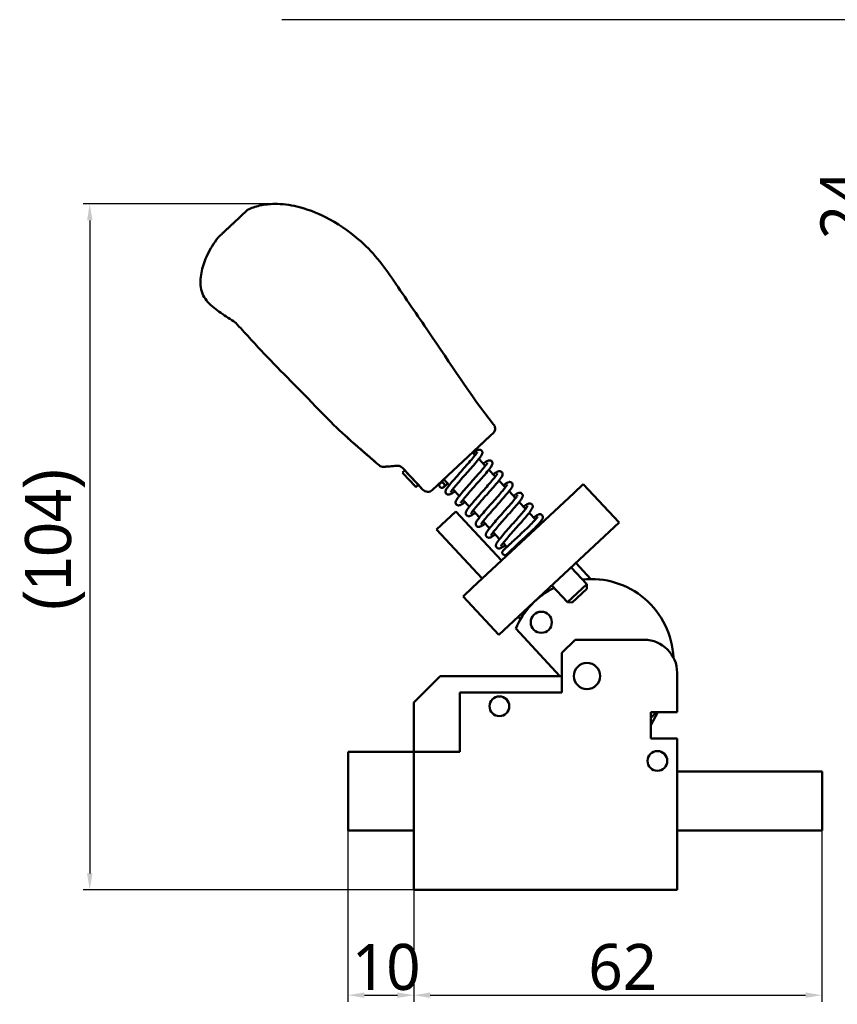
# Model space of a CAD drawing. Header units: millimetres. Extents: x 9 to 400, y 8 to 282.
# Tile 1 of 22: x 9 to 133, y 8 to 158. Entities that reach past the tile are written whole.
import ezdxf

# ---------------------------------------------------------------- set-up
doc = ezdxf.new("R2010")
doc.units = ezdxf.units.MM
for name, color, linetype, lineweight in [('Dimension (ISO)', 7, 'Continuous', 25), ('Symbol (ISO)', 7, 'Continuous', 25), ('Visible (ISO)', 7, 'Continuous', 50)]:
    doc.layers.add(name, color=color, linetype=linetype, lineweight=lineweight)
doc.styles.add('Note Text (JIS)', font='Yu Gothic.ttf')
doc.dimstyles.new('Default (JIS)', dxfattribs={"dimtxt": 7, "dimasz": 2.5, "dimexe": 1, "dimexo": 0, "dimgap": 0.8, "dimtad": 1, "dimrnd": 1e-08, "dimdsep": 46, "dimtxsty": 'Note Text (JIS)', "dimcen": 0.09, "dimdle": 10, "dimclrd": 256, "dimclre": 256, "dimclrt": 256, "dimadec": 0, "dimazin": 2, "dimtfac": 0.714286, "dimtmove": 0, "dimatfit": 3, "dimfxl": 1, "dimtolj": 1, "dimtzin": 0, "dimlwd": -1, "dimlwe": -1, "dimarcsym": 0})
doc.dimstyles.new('Default (JIS)$7', dxfattribs={"dimtxt": 7, "dimasz": 2.5, "dimexe": 1, "dimexo": 0, "dimgap": 0.8, "dimtad": 1, "dimrnd": 1e-08, "dimdsep": 46, "dimtxsty": 'Note Text (JIS)', "dimcen": 0.09, "dimdle": 10, "dimclrd": 256, "dimclre": 256, "dimclrt": 256, "dimadec": 0, "dimazin": 2, "dimtfac": 0.714286, "dimtmove": 0, "dimatfit": 3, "dimfxl": 1, "dimtolj": 1, "dimtzin": 0, "dimlwd": -1, "dimlwe": -1, "dimarcsym": 0})

# ---------------------------------------------------------------- blocks, each defined once
blk = doc.blocks.new('*D7')
at = {"layer": 'Defpoints', "color": 0}
for p in [(58.94, 34.49), (68.94, 25.49), (68.94, 9.49)]:
    blk.add_point(p, dxfattribs=at)
at = {"layer": 'Dimension (ISO)'}
for p, q in [((58.94, 34.49), (58.94, 8.49)), ((68.94, 25.49), (68.94, 8.49)), ((61.44, 9.49), (66.44, 9.49))]:
    blk.add_line(p, q, dxfattribs=at)
for points in [[(61.44, 9.91), (61.44, 9.08), (58.94, 9.49)], [(66.44, 9.91), (66.44, 9.08), (68.94, 9.49)]]:
    blk.add_solid(points, dxfattribs=at)
at = {"layer": 'Dimension (ISO)', "insert": (59.53, 17.29), "char_height": 7, "attachment_point": 1, "style": 'Note Text (JIS)'}
blk.add_mtext('\\A1;10', dxfattribs=at)
blk = doc.blocks.new('*D8')
at = {"layer": 'Defpoints', "color": 0}
for p in [(130.94, 34.49), (68.94, 25.49), (130.94, 9.49)]:
    blk.add_point(p, dxfattribs=at)
at = {"layer": 'Dimension (ISO)'}
for p, q in [((130.94, 34.49), (130.94, 8.49)), ((68.94, 25.49), (68.94, 8.49)), ((71.44, 9.49), (128.44, 9.49))]:
    blk.add_line(p, q, dxfattribs=at)
for points in [[(71.44, 9.91), (71.44, 9.08), (68.94, 9.49)], [(128.44, 9.91), (128.44, 9.08), (130.94, 9.49)]]:
    blk.add_solid(points, dxfattribs=at)
at = {"layer": 'Dimension (ISO)', "insert": (95.46, 17.29), "char_height": 7, "attachment_point": 1, "style": 'Note Text (JIS)'}
blk.add_mtext('\\A1;62', dxfattribs=at)
blk = doc.blocks.new('*D9')
at = {"layer": 'Defpoints', "color": 0}
for p in [(47.71, 129.73), (19.71, 25.49), (68.94, 25.49)]:
    blk.add_point(p, dxfattribs=at)
at = {"layer": 'Dimension (ISO)'}
for p, q in [((47.71, 129.73), (18.71, 129.73)), ((19.71, 127.23), (19.71, 27.99)), ((68.94, 25.49), (18.71, 25.49))]:
    blk.add_line(p, q, dxfattribs=at)
for points in [[(19.3, 127.23), (20.13, 127.23), (19.71, 129.73)], [(19.3, 27.99), (20.13, 27.99), (19.71, 25.49)]]:
    blk.add_solid(points, dxfattribs=at)
at = {"layer": 'Dimension (ISO)', "insert": (9.88, 65.45), "char_height": 7, "attachment_point": 1, "rotation": 90, "style": 'Note Text (JIS)'}
blk.add_mtext('\\A1; \\f游ゴシック|b0|i0;\\H7.0000;(104)', dxfattribs=at)
blk = doc.blocks.new('*D13')
at = {"layer": 'Defpoints', "color": 0}
for p in [(178.49, 140.98), (138.49, 116.98), (178.49, 116.98)]:
    blk.add_point(p, dxfattribs=at)
at = {"layer": 'Dimension (ISO)'}
for p, q in [((178.49, 140.98), (137.49, 140.98)), ((138.49, 138.48), (138.49, 119.48)), ((178.49, 116.98), (137.49, 116.98))]:
    blk.add_line(p, q, dxfattribs=at)
for points in [[(138.07, 138.48), (138.91, 138.48), (138.49, 140.98)], [(138.07, 119.48), (138.91, 119.48), (138.49, 116.98)]]:
    blk.add_solid(points, dxfattribs=at)
at = {"layer": 'Dimension (ISO)', "insert": (130.69, 124.34), "char_height": 7, "attachment_point": 1, "rotation": 90, "style": 'Note Text (JIS)'}
blk.add_mtext('\\A1;24', dxfattribs=at)

msp = doc.modelspace()

# ---------------------------------------------------------------- linework, layer by layer
at = {"layer": 'Visible (ISO)'}
for p, q in [((41.486, 126.76), (43.69, 128.818)), ((39.282, 124.703), (39.279, 124.7)), ((41.829, 111.705), (41.83, 111.705)), ((41.83, 111.705), (41.83, 111.705)), ((41.83, 111.705), (41.83, 111.705)), ((58.51, 94.533), (58.51, 94.533)), ((58.51, 94.533), (58.51, 94.533)), ((80.598, 94.53), (78.045, 92.146)), ((80.598, 94.53), (80.126, 94.088)), ((80.937, 94.846), (80.598, 94.53)), ((80.967, 94.874), (80.937, 94.846)), ((80.967, 94.874), (80.964, 94.871)), ((79.444, 93.452), (78.797, 92.848)), ((77.153, 91.314), (75.681, 89.939)), ((78.045, 92.146), (77.153, 91.314)), ((78.26, 91.572), (77.874, 91.986)), ((78.222, 92.312), (78.045, 92.146)), ((62.306, 91.202), (62.306, 91.202)), ((64.411, 89.78), (64.397, 89.779)), ((65.494, 89.867), (64.469, 89.785)), ((66.069, 89.913), (65.765, 89.888)), ((75.681, 89.939), (71.732, 86.253)), ((79.789, 89.935), (78.813, 90.98)), ((67.572, 89.244), (67.204, 88.901)), ((67.571, 89.244), (67.204, 88.901)), ((67.204, 88.901), (67.342, 88.754)), ((67.204, 88.901), (67.204, 88.901)), ((70.318, 86.301), (67.215, 89.625)), ((69.125, 86.844), (67.342, 88.754)), ((81.318, 88.297), (80.341, 89.343)), ((69.125, 86.844), (69.262, 86.697)), ((69.262, 86.697), (69.629, 87.04)), ((74.321, 86.999), (73.488, 87.892)), ((82.846, 86.659), (81.87, 87.705)), ((93.226, 85.798), (94.688, 87.163)), ((100.147, 81.315), (94.688, 87.163)), ((75.85, 85.361), (74.874, 86.407)), ((77.876, 71.468), (93.226, 85.798)), ((84.375, 85.022), (83.399, 86.067)), ((77.379, 83.723), (76.403, 84.769)), ((85.904, 83.384), (84.928, 84.43)), ((75.306, 83.013), (72.382, 80.284)), ((75.306, 83.013), (82.261, 75.562)), ((78.908, 82.086), (77.931, 83.132)), ((87.412, 81.768), (86.456, 82.792)), ((80.437, 80.448), (79.46, 81.494)), ((88.109, 81.021), (87.961, 81.18)), ((100.147, 81.315), (98.685, 79.95)), ((72.382, 80.284), (79.338, 72.833)), ((81.965, 78.81), (80.989, 79.856)), ((83.335, 65.62), (98.685, 79.95)), ((83.085, 77.611), (82.518, 78.219)), ((83.723, 76.927), (83.631, 77.026)), ((95.844, 72.736), (93.568, 75.173)), ((92.838, 74.491), (95.226, 71.933)), ((92.302, 69.203), (95.226, 71.933)), ((95.202, 71.226), (95.226, 71.933)), ((76.414, 70.103), (77.876, 71.468)), ((89.355, 70.894), (89.183, 71.079)), ((89.914, 71.761), (92.302, 69.203)), ((95.202, 71.226), (93.009, 69.179)), ((76.414, 70.103), (81.873, 64.255)), ((87.721, 69.714), (87.727, 69.707)), ((93.009, 69.179), (92.302, 69.203)), ((84.797, 66.985), (85.138, 66.619)), ((83.335, 65.62), (81.873, 64.255)), ((84.412, 65.198), (91.138, 57.994)), ((91.442, 61.494), (93.442, 63.494)), ((93.442, 63.494), (103.942, 63.494)), ((91.442, 61.494), (91.442, 55.494)), ((108.942, 58.494), (108.942, 52.494)), ((68.942, 53.994), (72.942, 57.994)), ((72.942, 57.994), (91.442, 57.994)), ((91.442, 57.994), (91.442, 55.494)), ((75.942, 55.494), (75.942, 46.494)), ((91.442, 55.494), (75.942, 55.494)), ((75.942, 55.494), (75.942, 46.494)), ((91.442, 55.494), (75.942, 55.494)), ((68.942, 46.494), (68.942, 53.994)), ((104.942, 48.494), (104.942, 52.494)), ((104.942, 52.494), (108.942, 52.494)), ((106.02, 52.494), (104.942, 50.547)), ((108.942, 48.494), (104.942, 48.494)), ((108.942, 48.494), (108.942, 25.494)), ((58.942, 46.494), (68.942, 46.494)), ((58.942, 34.494), (58.942, 46.494)), ((75.942, 46.494), (68.942, 46.494)), ((68.942, 25.494), (68.942, 46.494)), ((75.942, 46.494), (68.942, 46.494)), ((130.942, 43.494), (108.942, 43.494)), ((130.942, 43.494), (130.942, 34.494)), ((68.942, 34.494), (58.942, 34.494)), ((130.942, 34.494), (108.942, 34.494)), ((108.942, 25.494), (68.942, 25.494))]:
    msp.add_line(p, q, dxfattribs=at)
for centre, radius in [((88.306, 66.157), 1.6), ((95.242, 57.994), 2), ((81.942, 53.394), 1.5), ((105.942, 45.094), 1.5)]:
    msp.add_circle(centre, radius, dxfattribs=at)
for centre, radius, start, end in [((64.319, 90.776), 1, 274.46063, 274.57849), ((71.049, 86.984), 1, 223.02977, 313.0303), ((95.885, 60.236), 12.5, 2.64497, 96.16048), ((95.885, 60.236), 12.5, 116.77017, 156.60856), ((103.942, 58.494), 5, 0, 90), ((95.885, 60.236), 12.5, 316.43145, 321.73081)]:
    msp.add_arc(centre, radius, start, end, dxfattribs=at)
for centre, major_axis, ratio, start_param, end_param in [((64.317, 90.776), (-0.022, -1), 0.9999731, 5.5852101, 6.3855089), ((64.319, 90.776), (0.08, -0.997), 0.9999748, 6.2811309, 6.283188), ((71.049, 86.984), (-0.682, 0.731), 0.7700143, 1.7968326, 1.7968558)]:
    msp.add_ellipse(centre, major_axis=major_axis, ratio=ratio, start_param=start_param, end_param=end_param, dxfattribs=at)
for points, knots in [([(43.69, 128.818), (44.255, 129.119), (44.871, 129.332), (46.248, 129.648), (47.025, 129.725), (48.935, 129.741), (50.081, 129.598), (52.692, 128.993), (54.15, 128.423), (57.314, 126.805), (59.002, 125.659), (62.625, 122.56), (64.371, 120.359), (67.652, 115.434), (69.453, 112.835), (74.467, 105.529), (77.491, 100.672), (81.064, 96.232)], [0, 0, 0, 0, 0.1921718, 0.1921718, 0.4236642, 0.4236642, 0.7652499, 0.7652499, 1.2278338, 1.2278338, 1.8315011, 1.8315011, 2.6580178, 2.6580178, 3.6066138, 3.6066138, 5.3164454, 5.3164454, 5.3164454, 5.3164454]), ([(39.282, 124.703), (39.284, 124.705), (39.298, 124.718), (39.328, 124.745), (39.359, 124.774), (39.406, 124.819), (39.471, 124.879), (39.535, 124.939), (39.616, 125.015), (39.711, 125.103), (39.805, 125.191), (39.913, 125.292), (40.031, 125.402), (40.148, 125.511), (40.274, 125.629), (40.402, 125.749), (40.531, 125.869), (40.663, 125.992), (40.791, 126.112), (40.92, 126.232), (41.045, 126.349), (41.163, 126.458), (41.28, 126.568), (41.389, 126.67), (41.486, 126.76)], [0, 0, 0, 0, 0.1183343, 0.1183343, 0.1183343, 0.2442866, 0.2442866, 0.2442866, 0.3702388, 0.3702388, 0.3702388, 0.496191, 0.496191, 0.496191, 0.6221433, 0.6221433, 0.6221433, 0.7480955, 0.7480955, 0.7480955, 0.8740478, 0.8740478, 0.8740478, 1, 1, 1, 1]), ([(41.814, 111.717), (41.092, 112.206), (40.356, 112.674), (38.93, 113.644), (38.228, 114.155), (37.381, 115.108), (37.134, 115.461), (36.776, 116.223), (36.659, 116.636), (36.47, 117.888), (36.549, 118.759), (36.917, 120.401), (37.208, 121.198), (38.011, 122.903), (38.568, 123.805), (39.209, 124.634)], [0, 0, 0, 0, 0.261546, 0.261546, 0.5175009, 0.5175009, 0.6439853, 0.6439853, 0.7701808, 0.7701808, 1.0236708, 1.0236708, 1.2750116, 1.2750116, 1.5893202, 1.5893202, 1.5893202, 1.5893202]), ([(58.51, 94.533), (57.305, 95.633), (56.202, 96.727), (53.487, 99.502), (51.878, 101.201), (48.897, 104.185), (47.491, 105.596), (45.394, 107.839), (44.688, 108.61), (43.278, 110.154), (42.558, 110.942), (41.83, 111.705)], [0, 0, 0, 0, 0.5308266, 0.5308266, 1.2610285, 1.2610285, 1.8776745, 1.8776745, 2.1940011, 2.1940011, 2.5116748, 2.5116748, 2.5116748, 2.5116748]), ([(81.064, 96.232), (81.131, 96.148), (81.186, 96.052), (81.26, 95.851), (81.281, 95.744), (81.288, 95.532), (81.274, 95.424), (81.214, 95.22), (81.167, 95.122), (81.086, 95.006), (81.064, 94.978), (81.018, 94.924), (80.993, 94.898), (80.967, 94.874)], [0, 0, 0, 0, 0.03236475, 0.03236475, 0.06421061, 0.06421061, 0.09607493, 0.09607493, 0.12793836, 0.12793836, 0.13849917, 0.13849917, 0.14918013, 0.14918013, 0.14918013, 0.14918013]), ([(62.366, 91.151), (62.346, 91.168), (62.326, 91.185), (61.023, 92.315), (59.735, 93.415), (58.51, 94.533)], [0, 0, 0, 0, 0.0152056, 0.0152056, 1, 1, 1, 1]), ([(62.306, 91.202), (61.843, 91.601), (61.372, 92.003), (60.427, 92.817), (59.945, 93.237), (59.142, 93.955), (58.806, 94.262), (58.51, 94.533)], [0, 0, 0, 0, 0.18876335, 0.18876335, 0.39086795, 0.39086795, 0.54854811, 0.54854811, 0.54854811, 0.54854811]), ([(75.199, 86.059), (75.062, 85.964), (74.937, 85.881), (74.633, 85.692), (74.506, 85.609), (74.271, 85.56), (74.222, 85.554), (74.121, 85.562), (74.075, 85.571), (73.971, 85.612), (73.912, 85.651), (73.827, 85.745), (73.797, 85.798), (73.76, 85.899), (73.753, 85.949), (73.751, 86.043), (73.758, 86.087), (73.782, 86.185), (73.801, 86.233), (73.879, 86.397), (73.956, 86.513), (74.149, 86.78), (74.26, 86.923), (74.588, 87.329), (74.835, 87.62), (75.356, 88.222), (75.634, 88.538), (76.19, 89.167), (76.476, 89.488), (77.017, 90.101), (77.28, 90.401), (77.745, 90.941), (77.955, 91.19), (78.287, 91.603), (78.417, 91.776), (78.528, 91.945), (78.552, 91.987), (78.568, 92.018), (78.57, 92.024), (78.57, 92.024)], [14.3761012, 14.3761012, 14.3761012, 14.3761012, 14.4524168, 14.4524168, 14.5871979, 14.5871979, 14.6172021, 14.6172021, 14.6378666, 14.6378666, 14.6641542, 14.6641542, 14.6867082, 14.6867082, 14.7088554, 14.7088554, 14.7343668, 14.7343668, 14.7743229, 14.7743229, 14.8771849, 14.8771849, 14.9670735, 14.9670735, 15.1063122, 15.1063122, 15.2348006, 15.2348006, 15.3605458, 15.3605458, 15.4848541, 15.4848541, 15.6077683, 15.6077683, 15.7280106, 15.7280106, 15.782185, 15.782185, 15.80429, 15.80429, 15.80429, 15.80429]), ([(77.966, 91.887), (78.175, 92.049), (78.352, 92.173), (78.592, 92.309), (78.669, 92.349), (78.817, 92.386), (78.868, 92.395), (78.974, 92.391), (79.024, 92.383), (79.105, 92.352), (79.136, 92.337), (79.213, 92.285), (79.257, 92.241), (79.32, 92.143), (79.34, 92.089), (79.36, 91.986), (79.36, 91.936), (79.351, 91.846), (79.34, 91.805), (79.303, 91.694), (79.272, 91.634), (79.134, 91.396), (78.978, 91.187), (78.56, 90.665), (78.291, 90.347), (77.744, 89.715), (77.466, 89.4), (76.91, 88.772), (76.624, 88.45), (76.083, 87.838), (75.821, 87.538), (75.357, 87), (75.149, 86.751), (74.819, 86.341), (74.69, 86.168), (74.581, 86.001), (74.558, 85.96), (74.543, 85.931), (74.541, 85.926), (74.541, 85.926)], [0.9916101, 0.9916101, 0.9916101, 0.9916101, 1.115784, 1.115784, 1.1894054, 1.1894054, 1.2210115, 1.2210115, 1.2441342, 1.2441342, 1.2575465, 1.2575465, 1.280653, 1.280653, 1.3032911, 1.3032911, 1.3270243, 1.3270243, 1.3553128, 1.3553128, 1.411596, 1.411596, 1.5625636, 1.5625636, 1.7148368, 1.7148368, 1.8430109, 1.8430109, 1.9687562, 1.9687562, 2.0930426, 2.0930426, 2.2159224, 2.2159224, 2.3360954, 2.3360954, 2.3901249, 2.3901249, 2.4109186, 2.4109186, 2.4109186, 2.4109186]), ([(63.191, 90.432), (63.19, 90.433), (63.19, 90.433), (63.043, 90.56), (62.904, 90.68), (62.664, 90.888), (62.559, 90.979), (62.395, 91.122), (62.336, 91.175), (62.306, 91.202)], [0.06424377, 0.06424377, 0.06424377, 0.06424377, 0.06443192, 0.06443192, 0.12785861, 0.12785861, 0.19197389, 0.19197389, 0.25783865, 0.25783865, 0.25783865, 0.25783865]), ([(63.191, 90.432), (63.19, 90.432), (63.19, 90.433), (63.043, 90.56), (62.905, 90.679), (62.664, 90.887), (62.559, 90.978), (62.395, 91.122), (62.336, 91.175), (62.306, 91.202)], [0.06425199, 0.06425199, 0.06425199, 0.06425199, 0.06436061, 0.06436061, 0.12776511, 0.12776511, 0.19187213, 0.19187213, 0.25787938, 0.25787938, 0.25787938, 0.25787938]), ([(64.396, 89.779), (64.396, 89.779), (64.396, 89.779), (64.395, 89.779), (64.395, 89.779), (64.394, 89.779), (64.393, 89.779), (64.392, 89.778)], [0.07022656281, 0.07022656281, 0.07022656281, 0.07022656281, 0.07052589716, 0.07052589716, 0.07084037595, 0.07084037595, 0.07118586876, 0.07118586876, 0.07118586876, 0.07118586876]), ([(66.405, 89.94), (66.405, 89.94), (66.404, 89.94), (66.403, 89.94), (66.402, 89.939), (66.398, 89.939), (66.396, 89.939), (66.388, 89.938), (66.383, 89.938), (66.363, 89.936), (66.349, 89.935), (65.947, 89.903), (65.592, 89.875), (65.016, 89.828), (64.786, 89.81), (64.563, 89.792), (64.508, 89.788), (64.456, 89.784), (64.445, 89.783), (64.432, 89.782), (64.43, 89.781), (64.413, 89.78), (64.404, 89.779), (64.399, 89.779), (64.398, 89.779), (64.397, 89.779), (64.396, 89.779), (64.396, 89.779)], [0, 0, 0, 0, 0.00001422, 0.00001422, 0.00046929, 0.00046929, 0.00137943, 0.00137943, 0.0034363, 0.0034363, 0.00892136, 0.00892136, 0.15748079, 0.15748079, 0.30123881, 0.30123881, 0.36694672, 0.36694672, 0.38879632, 0.38879632, 0.39607764, 0.39607764, 0.43251171, 0.43251171, 0.43779302, 0.43779302, 0.44497982, 0.44497982, 0.44497982, 0.44497982]), ([(66.405, 89.94), (66.411, 89.94), (66.417, 89.941), (66.429, 89.941), (66.435, 89.942), (66.447, 89.942), (66.453, 89.942), (66.465, 89.943), (66.471, 89.943), (66.483, 89.943), (66.488, 89.943), (66.5, 89.943), (66.505, 89.943), (66.516, 89.942), (66.522, 89.942), (66.533, 89.942), (66.539, 89.941), (66.549, 89.941), (66.555, 89.94), (66.565, 89.94), (66.571, 89.939), (66.581, 89.938), (66.586, 89.938), (66.597, 89.937), (66.602, 89.936), (66.612, 89.935), (66.617, 89.934), (66.627, 89.933), (66.632, 89.932), (66.641, 89.93), (66.646, 89.93), (66.656, 89.928), (66.665, 89.926), (66.675, 89.925), (66.684, 89.923), (66.689, 89.922), (66.698, 89.92), (66.702, 89.919), (66.711, 89.917), (66.716, 89.916), (66.725, 89.913), (66.729, 89.912), (66.738, 89.91), (66.743, 89.909), (66.751, 89.907), (66.756, 89.905), (66.764, 89.903), (66.768, 89.902), (66.777, 89.899), (66.785, 89.897), (66.794, 89.894), (66.802, 89.891), (66.806, 89.89), (66.814, 89.887), (66.818, 89.886), (66.826, 89.883), (66.83, 89.881), (66.838, 89.878), (66.842, 89.877), (66.85, 89.874), (66.858, 89.87), (66.866, 89.867), (66.874, 89.864), (66.878, 89.862), (66.885, 89.859), (66.889, 89.857), (66.897, 89.854), (66.901, 89.852), (66.908, 89.849), (66.912, 89.847), (66.92, 89.843), (66.924, 89.841), (66.931, 89.837), (66.935, 89.836), (66.942, 89.832), (66.946, 89.83), (66.954, 89.826), (66.957, 89.824), (66.965, 89.82), (66.969, 89.818), (66.976, 89.814), (66.98, 89.812), (66.987, 89.807), (66.991, 89.805), (66.998, 89.801), (67.002, 89.798), (67.009, 89.794), (67.013, 89.792), (67.02, 89.787), (67.024, 89.785), (67.031, 89.78), (67.035, 89.778), (67.043, 89.773), (67.046, 89.77), (67.054, 89.765), (67.057, 89.763), (67.065, 89.757), (67.068, 89.755), (67.076, 89.749), (67.079, 89.747), (67.087, 89.741), (67.09, 89.738), (67.098, 89.733), (67.101, 89.73), (67.109, 89.724), (67.116, 89.718), (67.123, 89.712), (67.131, 89.706), (67.134, 89.703), (67.142, 89.696), (67.146, 89.693), (67.153, 89.687), (67.157, 89.683), (67.164, 89.677), (67.171, 89.67), (67.179, 89.663), (67.186, 89.655), (67.19, 89.652), (67.197, 89.644), (67.201, 89.641), (67.208, 89.633), (67.212, 89.629), (67.215, 89.625)], [0.00000068, 0.00000068, 0.00000068, 0.00000068, 0.01587302, 0.01587302, 0.03174603, 0.03174603, 0.04761905, 0.04761905, 0.06349206, 0.06349206, 0.07936508, 0.07936508, 0.0952381, 0.0952381, 0.11111111, 0.11111111, 0.12698413, 0.12698413, 0.14285714, 0.14285714, 0.15873016, 0.15873016, 0.17460317, 0.17460317, 0.19047619, 0.19047619, 0.20634921, 0.20634921, 0.22222222, 0.22222222, 0.23809524, 0.23809524, 0.25396825, 0.26984127, 0.26984127, 0.28571429, 0.28571429, 0.3015873, 0.3015873, 0.31746032, 0.31746032, 0.33333333, 0.33333333, 0.34920635, 0.34920635, 0.36507937, 0.36507937, 0.38095238, 0.38095238, 0.3968254, 0.41269841, 0.41269841, 0.42857143, 0.42857143, 0.44444444, 0.44444444, 0.46031746, 0.46031746, 0.47619048, 0.47619048, 0.49206349, 0.50793651, 0.50793651, 0.52380952, 0.52380952, 0.53968254, 0.53968254, 0.55555556, 0.55555556, 0.57142857, 0.57142857, 0.58730159, 0.58730159, 0.6031746, 0.6031746, 0.61904762, 0.61904762, 0.63492063, 0.63492063, 0.65079365, 0.65079365, 0.66666667, 0.66666667, 0.68253968, 0.68253968, 0.6984127, 0.6984127, 0.71428571, 0.71428571, 0.73015873, 0.73015873, 0.74603175, 0.74603175, 0.76190476, 0.76190476, 0.77777778, 0.77777778, 0.79365079, 0.79365079, 0.80952381, 0.80952381, 0.82539683, 0.82539683, 0.84126984, 0.84126984, 0.85714286, 0.87301587, 0.87301587, 0.88888889, 0.88888889, 0.9047619, 0.9047619, 0.92063492, 0.92063492, 0.93650794, 0.95238095, 0.95238095, 0.96825397, 0.96825397, 0.98412698, 0.98412698, 0.99999882, 0.99999882, 0.99999882, 0.99999882]), ([(76.727, 84.422), (76.591, 84.327), (76.467, 84.245), (76.163, 84.056), (76.036, 83.973), (75.801, 83.924), (75.752, 83.918), (75.651, 83.926), (75.605, 83.935), (75.501, 83.976), (75.442, 84.015), (75.357, 84.109), (75.327, 84.162), (75.291, 84.263), (75.283, 84.313), (75.282, 84.407), (75.289, 84.451), (75.312, 84.549), (75.331, 84.597), (75.409, 84.761), (75.486, 84.877), (75.68, 85.145), (75.79, 85.288), (76.118, 85.693), (76.365, 85.984), (76.886, 86.586), (77.164, 86.902), (77.721, 87.531), (78.007, 87.852), (78.548, 88.465), (78.811, 88.765), (79.276, 89.305), (79.485, 89.554), (79.817, 89.967), (79.947, 90.14), (80.058, 90.309), (80.082, 90.352), (80.098, 90.383), (80.1, 90.388), (80.1, 90.388)], [11.9274172, 11.9274172, 11.9274172, 11.9274172, 12.0033739, 12.0033739, 12.1381551, 12.1381551, 12.168159, 12.168159, 12.1888233, 12.1888233, 12.215111, 12.215111, 12.237665, 12.237665, 12.2598122, 12.2598122, 12.2853237, 12.2853237, 12.3252799, 12.3252799, 12.4281427, 12.4281427, 12.5180308, 12.5180308, 12.65727, 12.65727, 12.7857582, 12.7857582, 12.9115031, 12.9115031, 13.0358125, 13.0358125, 13.1587254, 13.1587254, 13.2789666, 13.2789666, 13.3331477, 13.3331477, 13.3552375, 13.3552375, 13.3552375, 13.3552375]), ([(79.471, 90.275), (79.585, 90.354), (79.69, 90.424), (79.982, 90.608), (80.115, 90.691), (80.341, 90.75), (80.394, 90.759), (80.505, 90.755), (80.558, 90.747), (80.642, 90.713), (80.672, 90.698), (80.749, 90.644), (80.792, 90.599), (80.853, 90.5), (80.872, 90.446), (80.891, 90.343), (80.89, 90.295), (80.88, 90.204), (80.869, 90.164), (80.83, 90.051), (80.797, 89.989), (80.652, 89.743), (80.489, 89.526), (80.061, 88.993), (79.793, 88.678), (79.246, 88.048), (78.968, 87.732), (78.411, 87.103), (78.125, 86.781), (77.586, 86.17), (77.325, 85.873), (76.865, 85.337), (76.659, 85.091), (76.335, 84.686), (76.209, 84.517), (76.106, 84.356), (76.084, 84.317), (76.073, 84.294), (76.072, 84.291), (76.072, 84.291)], [3.4369272, 3.4369272, 3.4369272, 3.4369272, 3.5013053, 3.5013053, 3.6351695, 3.6351695, 3.6689619, 3.6689619, 3.6935416, 3.6935416, 3.7069355, 3.7069355, 3.7299528, 3.7299528, 3.7526851, 3.7526851, 3.7764707, 3.7764707, 3.8050561, 3.8050561, 3.8636663, 3.8636663, 4.0176995, 4.0176995, 4.1677066, 4.1677066, 4.2957594, 4.2957594, 4.4214787, 4.4214787, 4.5457387, 4.5457387, 4.6685478, 4.6685478, 4.7885373, 4.7885373, 4.8421344, 4.8421344, 4.8592937, 4.8592937, 4.8592937, 4.8592937]), ([(78.255, 82.785), (78.119, 82.69), (77.996, 82.608), (77.692, 82.419), (77.566, 82.336), (77.33, 82.288), (77.281, 82.282), (77.181, 82.291), (77.135, 82.3), (77.031, 82.341), (76.973, 82.38), (76.888, 82.473), (76.857, 82.526), (76.821, 82.627), (76.814, 82.677), (76.812, 82.771), (76.819, 82.816), (76.842, 82.913), (76.862, 82.961), (76.939, 83.126), (77.016, 83.241), (77.21, 83.509), (77.321, 83.652), (77.648, 84.057), (77.895, 84.348), (78.417, 84.951), (78.695, 85.266), (79.251, 85.895), (79.537, 86.217), (80.078, 86.83), (80.341, 87.129), (80.806, 87.669), (81.015, 87.918), (81.347, 88.331), (81.477, 88.504), (81.589, 88.674), (81.613, 88.716), (81.628, 88.747), (81.63, 88.752), (81.63, 88.752)], [9.4787333, 9.4787333, 9.4787333, 9.4787333, 9.5546689, 9.5546689, 9.6894926, 9.6894926, 9.7192783, 9.7192783, 9.7397858, 9.7397858, 9.7660691, 9.7660691, 9.7886237, 9.7886237, 9.8107708, 9.8107708, 9.8362831, 9.8362831, 9.8762411, 9.8762411, 9.9791144, 9.9791144, 10.0690005, 10.0690005, 10.2082372, 10.2082372, 10.3367251, 10.3367251, 10.4624699, 10.4624699, 10.5867792, 10.5867792, 10.709692, 10.709692, 10.8299328, 10.8299328, 10.8841129, 10.8841129, 10.9061941, 10.9061941, 10.9061941, 10.9061941]), ([(80.999, 88.638), (81.115, 88.718), (81.222, 88.789), (81.514, 88.973), (81.646, 89.057), (81.874, 89.114), (81.926, 89.123), (82.036, 89.119), (82.089, 89.111), (82.172, 89.078), (82.202, 89.062), (82.279, 89.009), (82.322, 88.964), (82.383, 88.865), (82.402, 88.811), (82.421, 88.708), (82.421, 88.659), (82.41, 88.569), (82.399, 88.528), (82.36, 88.415), (82.327, 88.353), (82.183, 88.108), (82.02, 87.891), (81.593, 87.36), (81.325, 87.044), (80.778, 86.414), (80.5, 86.098), (79.943, 85.469), (79.657, 85.148), (79.118, 84.537), (78.857, 84.239), (78.397, 83.703), (78.191, 83.457), (77.866, 83.052), (77.74, 82.882), (77.636, 82.721), (77.614, 82.682), (77.603, 82.658), (77.602, 82.655), (77.602, 82.655)], [5.8849449, 5.8849449, 5.8849449, 5.8849449, 5.950174, 5.950174, 6.0840916, 6.0840916, 6.1175546, 6.1175546, 6.1418935, 6.1418935, 6.1552724, 6.1552724, 6.1782895, 6.1782895, 6.201017, 6.201017, 6.2247956, 6.2247956, 6.2533597, 6.2533597, 6.3118273, 6.3118273, 6.465678, 6.465678, 6.615816, 6.615816, 6.743876, 6.743876, 6.8695965, 6.8695965, 6.9938582, 6.9938582, 7.1166714, 7.1166714, 7.2366723, 7.2366723, 7.2902973, 7.2902973, 7.3076783, 7.3076783, 7.3076783, 7.3076783]), ([(73.499, 87.266), (73.5, 87.264), (73.502, 87.263), (73.539, 87.222), (73.566, 87.176), (73.602, 87.074), (73.608, 87.022), (73.603, 86.907), (73.584, 86.856), (73.545, 86.772), (73.512, 86.73), (73.438, 86.662), (73.393, 86.635), (73.309, 86.604), (73.256, 86.59), (73.144, 86.595), (73.092, 86.605), (73.009, 86.643), (72.96, 86.67), (72.915, 86.719), (72.887, 86.748), (72.865, 86.782), (72.829, 86.854), (72.817, 86.892), (72.801, 86.998), (72.81, 87.053), (72.829, 87.132), (72.849, 87.18), (72.912, 87.269), (72.951, 87.304), (73.043, 87.362), (73.093, 87.379), (73.178, 87.394), (73.232, 87.397), (73.345, 87.372), (73.393, 87.35), (73.459, 87.304), (73.48, 87.286), (73.499, 87.266)], [-0.28874928, -0.28874928, -0.28874928, -0.28874928, -0.28789538, -0.28789538, -0.26820065, -0.26820065, -0.246027, -0.246027, -0.21305188, -0.21305188, -0.15836993, -0.15836993, -0.09681509, -0.09681509, -0.05229472, -0.05229472, -0.02009301, -0.02009301, 0, 0, 0, 0.01193292, 0.01193292, 0.02409566, 0.02409566, 0.04518463, 0.04518463, 0.07050868, 0.07050868, 0.09398097, 0.09398097, 0.12069777, 0.12069777, 0.14292386, 0.14292386, 0.16190019, 0.16190019, 0.17214956, 0.17214956, 0.17214956, 0.17214956]), ([(73.008, 86.646), (72.97, 86.667), (72.936, 86.695), (72.879, 86.76), (72.855, 86.797), (72.821, 86.877), (72.81, 86.921), (72.805, 87.008), (72.809, 87.051), (72.83, 87.135), (72.848, 87.176), (72.889, 87.238), (72.91, 87.262), (72.932, 87.284)], [0, 0, 0, 0, 0.01298849, 0.01298849, 0.02589713, 0.02589713, 0.039100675, 0.039100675, 0.051909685, 0.051909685, 0.064976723, 0.064976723, 0.074286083, 0.074286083, 0.074286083, 0.074286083]), ([(72.933, 87.284), (72.933, 87.284), (72.933, 87.284), (72.933, 87.285), (72.933, 87.285), (72.934, 87.286), (72.935, 87.287), (72.943, 87.294), (72.955, 87.305), (73.022, 87.368), (73.125, 87.464), (73.347, 87.671), (73.434, 87.753), (73.532, 87.845)], [0.0533269, 0.0533269, 0.0533269, 0.0533269, 0.05485114, 0.05485114, 0.05953545, 0.05953545, 0.07359042, 0.07359042, 0.11581078, 0.11581078, 0.24157611, 0.24157611, 0.30591009, 0.30591009, 0.30591009, 0.30591009]), ([(74.078, 87.26), (73.99, 87.178), (73.911, 87.104), (73.693, 86.9), (73.587, 86.8), (73.502, 86.721), (73.485, 86.706), (73.481, 86.701), (73.48, 86.701), (73.48, 86.701), (73.48, 86.701), (73.48, 86.701), (73.48, 86.701), (73.48, 86.701), (73.48, 86.701), (73.48, 86.701)], [16.82776699, 16.82776699, 16.82776699, 16.82776699, 16.88551921, 16.88551921, 17.00885849, 17.00885849, 17.07001344, 17.07001344, 17.07552836, 17.07552836, 17.07828738, 17.07828738, 17.07966747, 17.07966747, 17.08019989, 17.08019989, 17.08019989, 17.08019989]), ([(79.784, 81.148), (79.649, 81.054), (79.526, 80.973), (79.224, 80.784), (79.097, 80.701), (78.861, 80.653), (78.812, 80.647), (78.712, 80.655), (78.665, 80.664), (78.561, 80.705), (78.502, 80.744), (78.418, 80.838), (78.387, 80.891), (78.351, 80.993), (78.344, 81.042), (78.342, 81.137), (78.349, 81.181), (78.373, 81.279), (78.393, 81.327), (78.472, 81.493), (78.549, 81.61), (78.745, 81.88), (78.857, 82.023), (79.184, 82.428), (79.43, 82.719), (79.951, 83.319), (80.228, 83.634), (80.785, 84.263), (81.071, 84.586), (81.613, 85.199), (81.876, 85.499), (82.341, 86.039), (82.55, 86.287), (82.881, 86.7), (83.01, 86.872), (83.12, 87.04), (83.144, 87.082), (83.159, 87.111), (83.161, 87.116), (83.161, 87.116)], [7.0300763, 7.0300763, 7.0300763, 7.0300763, 7.105315, 7.105315, 7.240135, 7.240135, 7.2701233, 7.2701233, 7.290825, 7.290825, 7.3171861, 7.3171861, 7.3397987, 7.3397987, 7.3619952, 7.3619952, 7.3876233, 7.3876233, 7.4277957, 7.4277957, 7.5316187, 7.5316187, 7.6213169, 7.6213169, 7.7599034, 7.7599034, 7.8882014, 7.8882014, 8.0141074, 8.0141074, 8.13859, 8.13859, 8.2615555, 8.2615555, 8.3819542, 8.3819542, 8.4360524, 8.4360524, 8.4571054, 8.4571054, 8.4571054, 8.4571054]), ([(82.528, 87.001), (82.644, 87.081), (82.751, 87.152), (83.044, 87.337), (83.177, 87.421), (83.404, 87.478), (83.456, 87.488), (83.566, 87.484), (83.619, 87.475), (83.702, 87.442), (83.732, 87.426), (83.809, 87.373), (83.852, 87.328), (83.913, 87.229), (83.933, 87.175), (83.951, 87.072), (83.951, 87.023), (83.94, 86.933), (83.929, 86.892), (83.89, 86.779), (83.857, 86.716), (83.712, 86.471), (83.549, 86.254), (83.121, 85.722), (82.854, 85.407), (82.308, 84.777), (82.029, 84.462), (81.472, 83.832), (81.186, 83.51), (80.647, 82.899), (80.385, 82.601), (79.925, 82.065), (79.719, 81.819), (79.395, 81.414), (79.269, 81.245), (79.166, 81.084), (79.144, 81.045), (79.133, 81.022), (79.132, 81.019), (79.132, 81.019)], [8.3329652, 8.3329652, 8.3329652, 8.3329652, 8.3985252, 8.3985252, 8.5324482, 8.5324482, 8.5659293, 8.5659293, 8.5903077, 8.5903077, 8.6037016, 8.6037016, 8.6267418, 8.6267418, 8.6494966, 8.6494966, 8.6733034, 8.6733034, 8.7019131, 8.7019131, 8.7606035, 8.7606035, 8.9144418, 8.9144418, 9.064237, 9.064237, 9.1923402, 9.1923402, 9.3181936, 9.3181936, 9.4425979, 9.4425979, 9.565503, 9.565503, 9.6856197, 9.6856197, 9.7392334, 9.7392334, 9.7559127, 9.7559127, 9.7559127, 9.7559127]), ([(81.312, 79.51), (81.18, 79.419), (81.06, 79.339), (80.759, 79.151), (80.631, 79.068), (80.397, 79.018), (80.348, 79.011), (80.245, 79.018), (80.197, 79.027), (80.092, 79.069), (80.033, 79.108), (79.948, 79.202), (79.918, 79.254), (79.881, 79.356), (79.874, 79.406), (79.872, 79.5), (79.879, 79.544), (79.903, 79.642), (79.922, 79.689), (80, 79.854), (80.077, 79.97), (80.271, 80.238), (80.381, 80.381), (80.709, 80.786), (80.956, 81.077), (81.478, 81.679), (81.755, 81.995), (82.312, 82.624), (82.598, 82.946), (83.139, 83.558), (83.402, 83.858), (83.867, 84.398), (84.076, 84.647), (84.408, 85.06), (84.538, 85.233), (84.649, 85.402), (84.673, 85.444), (84.689, 85.475), (84.691, 85.481), (84.691, 85.481)], [4.5813951, 4.5813951, 4.5813951, 4.5813951, 4.6549518, 4.6549518, 4.7895673, 4.7895673, 4.8204302, 4.8204302, 4.8417204, 4.8417204, 4.8680223, 4.8680223, 4.890575, 4.890575, 4.9127223, 4.9127223, 4.9382394, 4.9382394, 4.9782094, 4.9782094, 5.0811483, 5.0811483, 5.1710211, 5.1710211, 5.3102423, 5.3102423, 5.4387286, 5.4387286, 5.564473, 5.564473, 5.6887818, 5.6887818, 5.8116936, 5.8116936, 5.9319316, 5.9319316, 5.9861058, 5.9861058, 6.0081343, 6.0081343, 6.0081343, 6.0081343]), ([(84.056, 85.364), (84.175, 85.445), (84.284, 85.518), (84.577, 85.703), (84.709, 85.787), (84.937, 85.843), (84.989, 85.852), (85.098, 85.848), (85.15, 85.839), (85.262, 85.794), (85.324, 85.752), (85.407, 85.658), (85.435, 85.609), (85.472, 85.508), (85.479, 85.455), (85.48, 85.359), (85.473, 85.316), (85.45, 85.221), (85.431, 85.175), (85.351, 85.005), (85.269, 84.882), (85.065, 84.603), (84.952, 84.459), (84.622, 84.052), (84.374, 83.76), (83.851, 83.157), (83.573, 82.841), (83.016, 82.211), (82.73, 81.89), (82.19, 81.278), (81.929, 80.98), (81.467, 80.443), (81.26, 80.196), (80.933, 79.788), (80.805, 79.617), (80.699, 79.453), (80.677, 79.413), (80.664, 79.387), (80.662, 79.383), (80.662, 79.383)], [10.7809502, 10.7809502, 10.7809502, 10.7809502, 10.8477009, 10.8477009, 10.9817038, 10.9817038, 11.0146292, 11.0146292, 11.0385857, 11.0385857, 11.0656194, 11.0656194, 11.0871622, 11.0871622, 11.1101577, 11.1101577, 11.1357958, 11.1357958, 11.1746612, 11.1746612, 11.2832575, 11.2832575, 11.3723917, 11.3723917, 11.5109189, 11.5109189, 11.6393269, 11.6393269, 11.7650464, 11.7650464, 11.8893202, 11.8893202, 12.0121626, 12.0121626, 12.132241, 12.132241, 12.186045, 12.186045, 12.204959, 12.204959, 12.204959, 12.204959]), ([(82.84, 77.873), (82.707, 77.781), (82.586, 77.701), (82.284, 77.513), (82.158, 77.43), (81.936, 77.384), (81.905, 77.379), (81.825, 77.377), (81.773, 77.381), (81.656, 77.415), (81.591, 77.451), (81.496, 77.542), (81.461, 77.594), (81.418, 77.696), (81.407, 77.747), (81.401, 77.841), (81.406, 77.885), (81.425, 77.981), (81.442, 78.027), (81.504, 78.169), (81.559, 78.258), (81.71, 78.481), (81.81, 78.613), (82.118, 79.004), (82.362, 79.295), (82.879, 79.896), (83.153, 80.208), (83.706, 80.834), (83.992, 81.157), (84.54, 81.775), (84.808, 82.081), (85.29, 82.637), (85.51, 82.896), (85.867, 83.333), (86.012, 83.52), (86.148, 83.716), (86.18, 83.768), (86.214, 83.828), (86.221, 83.845), (86.221, 83.845)], [2.1327558, 2.1327558, 2.1327558, 2.1327558, 2.2072451, 2.2072451, 2.3420219, 2.3420219, 2.3622368, 2.3622368, 2.3870275, 2.3870275, 2.415164, 2.415164, 2.4379967, 2.4379967, 2.4600696, 2.4600696, 2.4841601, 2.4841601, 2.5207874, 2.5207874, 2.6041747, 2.6041747, 2.6947686, 2.6947686, 2.8399704, 2.8399704, 2.9692068, 2.9692068, 3.0951265, 3.0951265, 3.2196285, 3.2196285, 3.3429034, 3.3429034, 3.4639663, 3.4639663, 3.5197541, 3.5197541, 3.5591323, 3.5591323, 3.5591323, 3.5591323]), ([(85.584, 83.726), (85.702, 83.808), (85.81, 83.879), (86.104, 84.065), (86.236, 84.149), (86.463, 84.206), (86.516, 84.216), (86.626, 84.212), (86.679, 84.203), (86.763, 84.17), (86.793, 84.154), (86.87, 84.101), (86.913, 84.056), (86.974, 83.957), (86.993, 83.903), (87.012, 83.8), (87.011, 83.751), (87.001, 83.661), (86.99, 83.62), (86.951, 83.508), (86.918, 83.445), (86.774, 83.2), (86.611, 82.983), (86.183, 82.451), (85.914, 82.135), (85.368, 81.505), (85.089, 81.189), (84.533, 80.561), (84.247, 80.239), (83.708, 79.628), (83.447, 79.33), (82.987, 78.795), (82.781, 78.549), (82.456, 78.144), (82.331, 77.974), (82.227, 77.813), (82.205, 77.774), (82.194, 77.751), (82.193, 77.747), (82.193, 77.747)], [13.2295172, 13.2295172, 13.2295172, 13.2295172, 13.2955911, 13.2955911, 13.4294818, 13.4294818, 13.463111, 13.463111, 13.4875707, 13.4875707, 13.5009573, 13.5009573, 13.5239745, 13.5239745, 13.5467043, 13.5467043, 13.5704864, 13.5704864, 13.5990611, 13.5990611, 13.6575993, 13.6575993, 13.8115405, 13.8115405, 13.9616135, 13.9616135, 14.0896699, 14.0896699, 14.2153899, 14.2153899, 14.3396507, 14.3396507, 14.4624619, 14.4624619, 14.5824572, 14.5824572, 14.6360683, 14.6360683, 14.6533395, 14.6533395, 14.6533395, 14.6533395]), ([(87.113, 82.089), (87.231, 82.171), (87.34, 82.244), (87.635, 82.429), (87.767, 82.513), (87.995, 82.571), (88.047, 82.58), (88.157, 82.576), (88.21, 82.567), (88.324, 82.522), (88.385, 82.48), (88.469, 82.385), (88.497, 82.335), (88.533, 82.233), (88.54, 82.181), (88.54, 82.083), (88.533, 82.04), (88.508, 81.945), (88.488, 81.898), (88.406, 81.732), (88.323, 81.615), (88.115, 81.355), (87.998, 81.22), (87.648, 80.837), (87.379, 80.563), (86.809, 80.004), (86.504, 79.715), (85.892, 79.14), (85.577, 78.847), (84.982, 78.29), (84.693, 78.019), (84.171, 77.531), (83.933, 77.308), (83.536, 76.937), (83.373, 76.784), (83.142, 76.568), (83.071, 76.502), (83.048, 76.48), (83.046, 76.479), (83.045, 76.477), (83.044, 76.477), (83.044, 76.477), (83.044, 76.477), (83.044, 76.477)], [15.6775375, 15.6775375, 15.6775375, 15.6775375, 15.7442031, 15.7442031, 15.8781174, 15.8781174, 15.9115925, 15.9115925, 15.9359925, 15.9359925, 15.9631615, 15.9631615, 15.9848663, 15.9848663, 16.0077874, 16.0077874, 16.0333836, 16.0333836, 16.0721018, 16.0721018, 16.1764209, 16.1764209, 16.2647641, 16.2647641, 16.404836, 16.404836, 16.5333042, 16.5333042, 16.6590184, 16.6590184, 16.7827022, 16.7827022, 16.9062199, 16.9062199, 17.0296809, 17.0296809, 17.1532127, 17.1532127, 17.1684684, 17.1684684, 17.1741884, 17.1741884, 17.178227, 17.178227, 17.178227, 17.178227]), ([(82.497, 77.061), (82.497, 77.061), (82.497, 77.061), (82.497, 77.061), (82.497, 77.061), (82.498, 77.061), (82.498, 77.061), (82.501, 77.064), (82.506, 77.068), (82.532, 77.094), (82.573, 77.132), (82.727, 77.275), (82.871, 77.41), (83.234, 77.749), (83.457, 77.958), (83.953, 78.422), (84.233, 78.684), (84.812, 79.226), (85.119, 79.513), (85.719, 80.074), (86.02, 80.357), (86.565, 80.883), (86.818, 81.134), (87.239, 81.571), (87.413, 81.764), (87.597, 81.986), (87.645, 82.049), (87.713, 82.146), (87.736, 82.183), (87.751, 82.211), (87.753, 82.216), (87.753, 82.216)], [0.0008767, 0.0008767, 0.0008767, 0.0008767, 0.001668, 0.001668, 0.0045986, 0.0045986, 0.0133908, 0.0133908, 0.0397809, 0.0397809, 0.119324, 0.119324, 0.2441308, 0.2441308, 0.3676508, 0.3676508, 0.4912556, 0.4912556, 0.6147258, 0.6147258, 0.7381886, 0.7381886, 0.8600002, 0.8600002, 0.9791088, 0.9791088, 1.0354061, 1.0354061, 1.086157, 1.086157, 1.1081209, 1.1081209, 1.1081209, 1.1081209]), ([(82.403, 76.611), (82.399, 76.621), (82.395, 76.632), (82.376, 76.686), (82.367, 76.738), (82.376, 76.85), (82.39, 76.901), (82.435, 76.991), (82.463, 77.029), (82.497, 77.061)], [0.013937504, 0.013937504, 0.013937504, 0.013937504, 0.017434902, 0.017434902, 0.031896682, 0.031896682, 0.045093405, 0.045093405, 0.05819304, 0.05819304, 0.05819304, 0.05819304]), ([(83.043, 76.476), (83.036, 76.47), (83.03, 76.464), (83.007, 76.445), (82.99, 76.433), (82.934, 76.401), (82.892, 76.385), (82.807, 76.368), (82.762, 76.366), (82.676, 76.378), (82.634, 76.39), (82.556, 76.428), (82.519, 76.454), (82.458, 76.515), (82.432, 76.551), (82.41, 76.597), (82.406, 76.604), (82.403, 76.611)], [0, 0, 0, 0, 0.002667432, 0.002667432, 0.008850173, 0.008850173, 0.021971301, 0.021971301, 0.035007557, 0.035007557, 0.047958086, 0.047958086, 0.060990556, 0.060990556, 0.073902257, 0.073902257, 0.076241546, 0.076241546, 0.076241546, 0.076241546])]:
    msp.add_open_spline(points, degree=3, knots=knots, dxfattribs=at)
for points in [[(39.209, 124.634), (39.209, 124.634), (39.232, 124.657), (39.279, 124.7)], [(41.829, 111.705), (41.825, 111.71), (41.819, 111.714), (41.814, 111.717)], [(81.064, 96.232), (81.064, 96.232), (81.064, 96.232), (81.064, 96.232)], [(63.657, 90.024), (63.227, 90.401), (62.796, 90.777), (62.366, 91.151)], [(65.765, 89.888), (65.671, 89.881), (65.581, 89.874), (65.494, 89.867)], [(66.405, 89.94), (66.29, 89.93), (66.178, 89.921), (66.069, 89.913)], [(70.318, 86.301), (69.292, 87.401), (68.255, 88.512), (67.215, 89.625)], [(83.044, 76.477), (83.044, 76.476), (83.043, 76.476), (83.043, 76.476)]]:
    msp.add_open_spline(points, degree=3, dxfattribs=at)

# ---------------------------------------------------------------- dimensions: what is measured, and where the dimension line sits
at = {"layer": 'Dimension (ISO)'}
for base, p1, p2, angle, picture, middle in [((138.49, 116.979), (178.49, 140.979), (178.49, 116.979), 90, '*D13', (138.49, 128.979)), ((68.942, 9.494), (58.942, 34.494), (68.942, 25.494), 180, '*D7', (63.942, 9.494)), ((130.942, 9.494), (68.942, 25.494), (130.942, 34.494), 180, '*D8', (99.942, 9.494))]:
    dim = msp.add_linear_dim(base=base, p1=p1, p2=p2, angle=angle, dimstyle='Default (JIS)', override={"dimgap": 0.8, "dimdec": 2, "dimtol": 0, "dimlim": 0, "dimtp": 0, "dimtm": 0, "dimtdec": 2, "dimtofl": 0, "dimatfit": 1}, dxfattribs=at)
    dim.commit()
    dim.dimension.update_dxf_attribs({"geometry": picture, "text_midpoint": middle, "dimtype": 160})
dim = msp.add_linear_dim(base=(19.713, 25.494), p1=(47.713, 129.73), p2=(68.942, 25.494), angle=90, text=' \\f游ゴシック|b0|i0;\\H7.0000;(104)', dimstyle='Default (JIS)', override={"dimgap": 0.8, "dimdec": 2, "dimtol": 0, "dimlim": 0, "dimtp": 0, "dimtm": 0, "dimtdec": 2, "dimtofl": 0, "dimatfit": 1}, dxfattribs=at)
dim.commit()
dim.dimension.update_dxf_attribs({"geometry": '*D9', "text_midpoint": (19.713, 77.612), "dimtype": 160})

# ---------------------------------------------------------------- leaders
at = {"layer": 'Symbol (ISO)', "annotation_type": 0, "has_hookline": 1, "hookline_direction": 1, "text_width": 120.232}
msp.add_leader([(198.49, 128.979), (178.657, 157.731), (169.126, 157.71)], dimstyle='Default (JIS)$7', override={"dimgap": 0, "dimtad": 1}, dxfattribs=at)

doc.saveas('drawing.dxf')
